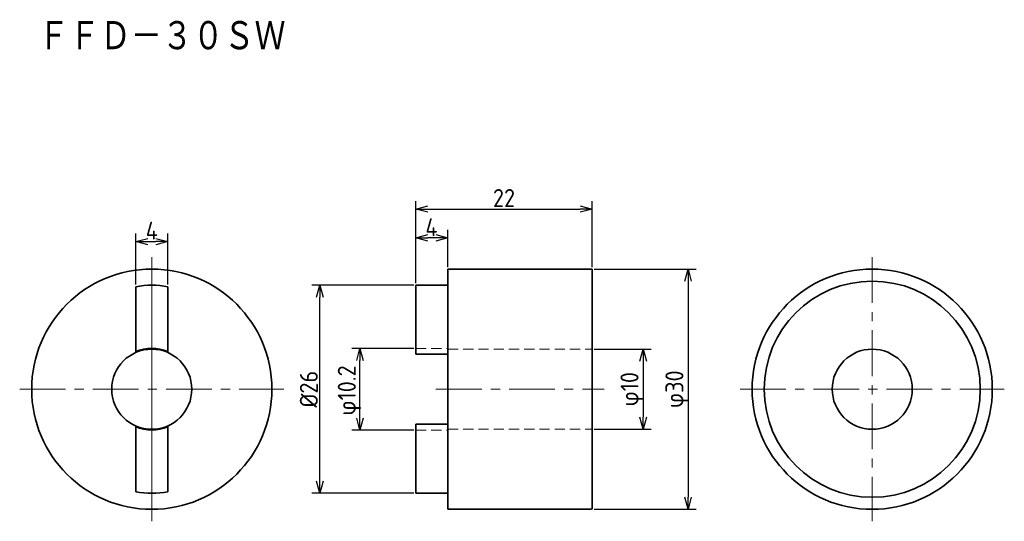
# Model space of a CAD drawing. Header units: millimetres. Extents: x 44 to 166, y 89 to 151.
import ezdxf

# ---------------------------------------------------------------- set-up
doc = ezdxf.new("R2010")
doc.units = ezdxf.units.MM
doc.header["$LTSCALE"] = 0.2
doc.linetypes.add('CENTER', pattern=[50.8, 31.75, -6.35, 6.35, -6.35])
doc.linetypes.add('HIDDEN', pattern=[9.525, 6.35, -3.175])
for name, color, linetype, lineweight in [('18-0-CON', 3, 'Continuous', 18), ('18-1-HID', 4, 'HIDDEN', 18), ('18-2-CEN', 1, 'CENTER', 18), ('35-0-CON', 7, 'Continuous', 35)]:
    doc.layers.add(name, color=color, linetype=linetype, lineweight=lineweight)
doc.styles.add('Dimension', font='isocp.shx', dxfattribs={"bigfont": 'bigfont.shx'})
doc.styles.add('KANJI', font='TXT', dxfattribs={"bigfont": 'BIGFONT'})
doc.dimstyles.new('外形図／部品図', dxfattribs={"dimscale": 0, "dimtxt": 4.5, "dimasz": 3, "dimexe": 2, "dimexo": 0.5, "dimgap": 0.5, "dimtad": 1, "dimdec": 3, "dimdsep": 46, "dimtxsty": 'Dimension', "dimblk": 'OPEN30', "dimcen": 2.5, "dimclrd": 161, "dimclre": 161, "dimclrt": 161, "dimazin": 2, "dimtm": 1e-09, "dimtfac": 0.6, "dimtdec": 3, "dimtmove": 0, "dimatfit": 3, "dimldrblk": 'OPEN30', "dimfxl": 1, "dimarcsym": 0})

# ---------------------------------------------------------------- blocks, each defined once
blk = doc.blocks.new('_Open30')
at = {"color": 0, "linetype": 'ByBlock', "lineweight": -2}
for p, q in [((-1, 0.268), (0, 0)), ((0, 0), (-1, -0.268)), ((0, 0), (-1, 0))]:
    blk.add_line(p, q, dxfattribs=at)
blk = doc.blocks.new('*D215')
at = {"layer": '18-0-CON', "color": 161, "lineweight": -2, "ltscale": 0.9}
for p, q in [((58, 118.06), (58, 124.44)), ((62, 118.06), (62, 124.44)), ((59.5, 123.44), (60.5, 123.44))]:
    blk.add_line(p, q, dxfattribs=at)
at = {"layer": 'Defpoints', "color": 0, "ltscale": 0.9}
for p in [(62, 123.44), (58, 117.81), (62, 117.81)]:
    blk.add_point(p, dxfattribs=at)
at = {"layer": '18-0-CON', "color": 161, "lineweight": -2, "ltscale": 0.9, "xscale": 1.499999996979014, "yscale": 1.499999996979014, "zscale": 1.499999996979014, "rotation": 180}
blk.add_blockref('_Open30', (58, 123.44), dxfattribs=at)
at = {"layer": '18-0-CON', "color": 161, "lineweight": -2, "ltscale": 0.9, "xscale": 1.499999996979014, "yscale": 1.499999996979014, "zscale": 1.499999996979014}
blk.add_blockref('_Open30', (62, 123.44), dxfattribs=at)
at = {"layer": '18-0-CON', "color": 161, "ltscale": 0.9, "insert": (60, 124.81), "char_height": 2.25, "attachment_point": 5, "style": 'Dimension'}
blk.add_mtext('\\A2;4', dxfattribs=at)
blk = doc.blocks.new('*D216')
at = {"layer": '18-0-CON', "color": 161, "lineweight": -2, "ltscale": 0.9}
for p, q in [((115.25, 120), (128, 120)), ((127, 118.5), (127, 91.5)), ((115.25, 90), (128, 90))]:
    blk.add_line(p, q, dxfattribs=at)
at = {"layer": 'Defpoints', "color": 0, "ltscale": 0.9}
for p in [(115, 120), (115, 90), (127, 90)]:
    blk.add_point(p, dxfattribs=at)
at = {"layer": '18-0-CON', "color": 161, "lineweight": -2, "ltscale": 0.9, "xscale": 1.499999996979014, "yscale": 1.499999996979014, "zscale": 1.499999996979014}
for p, rotation in [((127, 120), 90), ((127, 90), 270)]:
    blk.add_blockref('_Open30', p, dxfattribs=dict(at, rotation=rotation))
at = {"layer": '18-0-CON', "color": 161, "ltscale": 0.9, "insert": (125.63, 105), "char_height": 2.25, "attachment_point": 5, "rotation": 90, "style": 'Dimension'}
blk.add_mtext('\\A2;φ30', dxfattribs=at)
blk = doc.blocks.new('*D217')
at = {"layer": '18-0-CON', "color": 161, "lineweight": -2, "ltscale": 0.9}
for p, q in [((92.75, 118), (80, 118)), ((81, 93.5), (81, 116.5)), ((92.75, 92), (80, 92))]:
    blk.add_line(p, q, dxfattribs=at)
at = {"layer": 'Defpoints', "color": 0, "ltscale": 0.9}
for p in [(81, 118), (93, 118), (93, 92)]:
    blk.add_point(p, dxfattribs=at)
at = {"layer": '18-0-CON', "color": 161, "lineweight": -2, "ltscale": 0.9, "xscale": 1.499999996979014, "yscale": 1.499999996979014, "zscale": 1.499999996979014}
for p, rotation in [((81, 118), 90), ((81, 92), 270)]:
    blk.add_blockref('_Open30', p, dxfattribs=dict(at, rotation=rotation))
at = {"layer": '18-0-CON', "color": 161, "ltscale": 0.9, "insert": (79.62, 105), "char_height": 2.25, "attachment_point": 5, "rotation": 90, "style": 'Dimension'}
blk.add_mtext('\\A2;%%C26', dxfattribs=at)
blk = doc.blocks.new('*D218')
at = {"layer": '18-0-CON', "color": 161, "lineweight": -2, "ltscale": 0.9}
for p, q in [((92.75, 110.1), (85, 110.1)), ((86, 101.4), (86, 108.6)), ((92.75, 99.9), (85, 99.9))]:
    blk.add_line(p, q, dxfattribs=at)
at = {"layer": 'Defpoints', "color": 0, "ltscale": 0.9}
for p in [(86, 110.1), (93, 110.1), (93, 99.9)]:
    blk.add_point(p, dxfattribs=at)
at = {"layer": '18-0-CON', "color": 161, "lineweight": -2, "ltscale": 0.9, "xscale": 1.499999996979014, "yscale": 1.499999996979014, "zscale": 1.499999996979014}
for p, rotation in [((86, 110.1), 90), ((86, 99.9), 270)]:
    blk.add_blockref('_Open30', p, dxfattribs=dict(at, rotation=rotation))
at = {"layer": '18-0-CON', "color": 161, "ltscale": 0.9, "insert": (84.7, 104.84), "char_height": 2.25, "attachment_point": 5, "rotation": 90, "style": 'Dimension'}
blk.add_mtext('φ10.2', dxfattribs=at)
blk = doc.blocks.new('*D212')
at = {"layer": '18-0-CON', "color": 161, "lineweight": -2, "ltscale": 0.9}
for p, q in [((93, 118.25), (93, 128.5)), ((115, 120.25), (115, 128.5)), ((94.5, 127.5), (113.5, 127.5))]:
    blk.add_line(p, q, dxfattribs=at)
at = {"layer": 'Defpoints', "color": 0, "ltscale": 0.9}
for p in [(115, 127.5), (115, 120), (93, 118)]:
    blk.add_point(p, dxfattribs=at)
at = {"layer": '18-0-CON', "color": 161, "lineweight": -2, "ltscale": 0.9, "xscale": 1.499999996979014, "yscale": 1.499999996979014, "zscale": 1.499999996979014, "rotation": 180}
blk.add_blockref('_Open30', (93, 127.5), dxfattribs=at)
at = {"layer": '18-0-CON', "color": 161, "lineweight": -2, "ltscale": 0.9, "xscale": 1.499999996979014, "yscale": 1.499999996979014, "zscale": 1.499999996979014}
blk.add_blockref('_Open30', (115, 127.5), dxfattribs=at)
at = {"layer": '18-0-CON', "color": 161, "ltscale": 0.9, "insert": (104, 128.88), "char_height": 2.25, "attachment_point": 5, "style": 'Dimension'}
blk.add_mtext('\\A2;22', dxfattribs=at)
blk = doc.blocks.new('*D213')
at = {"layer": '18-0-CON', "color": 161, "lineweight": -2, "ltscale": 0.9}
for p, q in [((93, 118.25), (93, 124.91)), ((97, 120.25), (97, 124.91)), ((95.5, 123.91), (94.5, 123.91))]:
    blk.add_line(p, q, dxfattribs=at)
at = {"layer": 'Defpoints', "color": 0, "ltscale": 0.9}
for p in [(93, 123.91), (97, 120), (93, 118)]:
    blk.add_point(p, dxfattribs=at)
at = {"layer": '18-0-CON', "color": 161, "lineweight": -2, "ltscale": 0.9, "xscale": 1.499999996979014, "yscale": 1.499999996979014, "zscale": 1.499999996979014, "rotation": 180}
blk.add_blockref('_Open30', (93, 123.91), dxfattribs=at)
at = {"layer": '18-0-CON', "color": 161, "lineweight": -2, "ltscale": 0.9, "xscale": 1.499999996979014, "yscale": 1.499999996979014, "zscale": 1.499999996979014}
blk.add_blockref('_Open30', (97, 123.91), dxfattribs=at)
at = {"layer": '18-0-CON', "color": 161, "ltscale": 0.9, "insert": (94.94, 125.23), "char_height": 2.25, "attachment_point": 5, "style": 'Dimension'}
blk.add_mtext('4', dxfattribs=at)
blk = doc.blocks.new('*D214')
at = {"layer": '18-0-CON', "color": 161, "lineweight": -2, "ltscale": 0.9}
for p, q in [((115.25, 110), (122.39, 110)), ((121.39, 108.5), (121.39, 101.5)), ((115.25, 100), (122.39, 100))]:
    blk.add_line(p, q, dxfattribs=at)
at = {"layer": 'Defpoints', "color": 0, "ltscale": 0.9}
for p in [(115, 110), (115, 100), (121.39, 100)]:
    blk.add_point(p, dxfattribs=at)
at = {"layer": '18-0-CON', "color": 161, "lineweight": -2, "ltscale": 0.9, "xscale": 1.499999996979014, "yscale": 1.499999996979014, "zscale": 1.499999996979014}
for p, rotation in [((121.39, 110), 90), ((121.39, 100), 270)]:
    blk.add_blockref('_Open30', p, dxfattribs=dict(at, rotation=rotation))
at = {"layer": '18-0-CON', "color": 161, "ltscale": 0.9, "insert": (120.02, 105), "char_height": 2.25, "attachment_point": 5, "rotation": 90, "style": 'Dimension'}
blk.add_mtext('φ10', dxfattribs=at)

msp = doc.modelspace()

# ---------------------------------------------------------------- linework, layer by layer
at = {"layer": '18-1-HID'}
for p, q in [((93, 110.1), (97, 110.1)), ((97, 110), (115, 110)), ((93, 99.9), (97, 99.9)), ((97, 100), (115, 100))]:
    msp.add_line(p, q, dxfattribs=at)
at = {"layer": '18-2-CEN', "ltscale": 0.9}
for p, q in [((60, 88.5), (60, 121.5)), ((150, 121.5), (150, 88.5)), ((43.5, 105), (76.5, 105)), ((95.5, 105), (116.5, 105)), ((133.5, 105), (166.5, 105))]:
    msp.add_line(p, q, dxfattribs=at)
at = {"layer": '18-2-CEN'}
msp.add_line((60, 118.5), (60, 91.5), dxfattribs=at)
at = {"layer": '35-0-CON'}
for p, q in [((97, 120), (115, 120)), ((97, 120), (97, 100.6315)), ((115, 120), (115, 90)), ((58, 117.8078), (58, 109.6915)), ((62, 117.8078), (62, 109.6915)), ((93, 118), (97, 118)), ((93, 118), (93, 109.3685)), ((93, 109.3685), (97, 109.3685)), ((58, 100.3085), (58, 92.1922)), ((62, 100.3085), (62, 92.1922)), ((93, 100.6315), (93, 92)), ((93, 100.6315), (97, 100.6315)), ((93, 98.5), (93, 99.9)), ((97, 100.6315), (97, 92)), ((93, 96.75), (93, 98.5)), ((93, 93), (93, 96.75)), ((93, 96.75), (93, 96.75)), ((93, 92), (93, 93)), ((93, 92), (97, 92)), ((97, 92), (97, 90)), ((114.95, 90), (97, 90))]:
    msp.add_line(p, q, dxfattribs=at)
for centre, radius in [((60, 105), 15), ((150, 105), 15), ((150, 105), 13.5), ((60, 105), 5), ((150, 105), 5)]:
    msp.add_circle(centre, radius, dxfattribs=at)
for centre, radius, start, end in [((60, 107.5), 10.5, 79.019425, 100.980575), ((60, 105), 5.1, 66.911228, 113.088772), ((60, 105), 5.1, 246.911228, 293.088772), ((60, 102.5), 10.5, 259.019425, 280.980575)]:
    msp.add_arc(centre, radius, start, end, dxfattribs=at)

# ---------------------------------------------------------------- texts
at = {"layer": '18-0-CON', "style": 'KANJI', "width": 0.878049}
msp.add_text('ＦＦＤ－３０ＳＷ', height=4, dxfattribs=at).set_placement((45.7997, 147.0813))

# ---------------------------------------------------------------- dimensions: what is measured, and where the dimension line sits
at = {"layer": '18-0-CON'}
for base, p1, p2, angle, override, picture, middle in [((115, 127.5), (93, 118), (115, 120), 180, {"dimscale": 0.5, "dimgap": 0.5, "dimtol": 0, "dimlim": 0, "dimtp": 0.2, "dimtm": 0.2, "dimtolj": 2}, '*D212', (104, 128.8752)), ((62, 123.4398), (58, 117.8078), (62, 117.8078), 180, {"dimscale": 0.5, "dimgap": 0.5, "dimtol": 0, "dimlim": 0, "dimtp": 0.1, "dimtm": 0.1, "dimtdec": 1, "dimtolj": 2}, '*D215', (60, 124.8148)), ((121.3906, 100), (115, 110), (115, 100), 90, {"dimscale": 0.5, "dimpost": 'φ<>'}, '*D214', (120.0156, 105))]:
    dim = msp.add_linear_dim(base=base, p1=p1, p2=p2, angle=angle, dimstyle='外形図／部品図', override=override, dxfattribs=at)
    dim.commit()
    dim.dimension.update_dxf_attribs({"geometry": picture, "text_midpoint": middle})
for base, p1, p2, angle, override, picture, middle in [((93, 123.9062), (97, 120), (93, 118), 180, {"dimscale": 0.5, "dimtm": 0.2, "dimtmove": 1}, '*D213', (94.9442, 123.8594)), ((127, 90), (115, 120), (115, 90), 90, {"dimscale": 0.5, "dimgap": 0.5, "dimpost": 'φ<>', "dimtol": 0, "dimlim": 0, "dimtp": 0.2, "dimtm": 0.2, "dimtolj": 2}, '*D216', (127, 105)), ((81, 118), (93, 92), (93, 118), 90, {"dimscale": 0.5, "dimgap": 0.5, "dimpost": '%%C<>', "dimtol": 0, "dimlim": 0, "dimtp": 0.1, "dimtm": 0.1, "dimtolj": 2}, '*D217', (81, 105)), ((86, 110.1), (93, 99.9), (93, 110.1), 90, {"dimscale": 0.5, "dimpost": 'φ<>', "dimtp": 0.2, "dimtm": 0, "dimtmove": 1}, '*D218', (86.0715, 104.8449))]:
    dim = msp.add_linear_dim(base=base, p1=p1, p2=p2, angle=angle, dimstyle='外形図／部品図', override=override, dxfattribs=at)
    dim.commit()
    dim.dimension.update_dxf_attribs({"geometry": picture, "text_midpoint": middle, "dimtype": 160})

doc.saveas('drawing.dxf')
